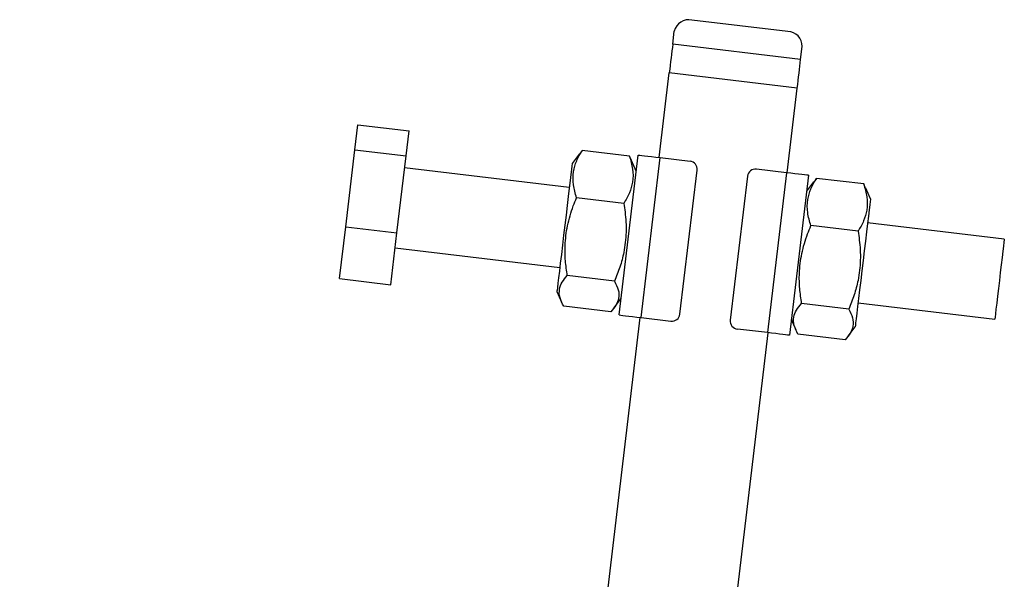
# Model space of a CAD drawing. Extents: x 45 to 424, y 16 to 322.
# Tile 12 of 16: x 61 to 106, y 287 to 313. Entities that reach past the tile are written whole.
import ezdxf

# ---------------------------------------------------------------- set-up
doc = ezdxf.new("R2010")
doc.units = 0
doc.header["$LTSCALE"] = 1.111111
doc.layers.get('0').update_dxf_attribs({"linetype": 'CONTINUOUS'})
doc.styles.add('SLDTEXTSTYLE0', font='TXT', dxfattribs={"width": 0.75})
doc.dimstyles.new('SLDDIMSTYLE5', dxfattribs={"dimtxt": 3.888889, "dimasz": 3.668889, "dimexe": 0, "dimexo": 0.0625, "dimgap": 0.972222, "dimtad": 1, "dimdec": 4, "dimlfac": 3, "dimzin": 12, "dimtxsty": 'SLDTEXTSTYLE0', "dimsah": 1, "dimcen": 0.09, "dimazin": 3, "dimtfac": 1, "dimtdec": 0, "dimtofl": 0, "dimtmove": 0, "dimatfit": 3, "dimtolj": 1, "dimtzin": 12})

# ---------------------------------------------------------------- blocks, each defined once
blk = doc.blocks.new('_D_9')
at = {"color": 179, "linetype": 'CONTINUOUS'}
for p, q in [((85.768, 270.719), (83.835, 254.479)), ((72.783, 235.847), (60.631, 235.847))]:
    blk.add_line(p, q, dxfattribs=at)
blk.add_arc((81.617, 235.847), 19.875, 83.2129, 180, dxfattribs=at)
for points in [[(83.966, 255.582), (80.314, 256.246), (80.283, 255.117)], [(61.742, 235.847), (62.639, 239.449), (61.515, 239.552)]]:
    blk.add_solid(points, dxfattribs=at)
at = {"color": 179, "linetype": 'CONTINUOUS', "insert": (61.361, 251.314, 0.037), "char_height": 3.8889, "attachment_point": 1, "rotation": 40.1943, "style": 'SLDTEXTSTYLE0'}
blk.add_mtext('97°', dxfattribs=at)

msp = doc.modelspace()

# ---------------------------------------------------------------- linework, layer by layer
at = {"color": 7, "linetype": 'CONTINUOUS'}
for p, q in [((95.959613, 312.480839), (91.546314, 313.006089)), ((90.667368, 311.888756), (90.739055, 312.491099)), ((96.551766, 311.188429), (90.667368, 311.888756)), ((96.551766, 311.188429), (96.623455, 311.790772)), ((90.047509, 306.68048), (90.510457, 310.570334)), ((96.394854, 309.870007), (90.510457, 310.570334)), ((95.931906, 305.980153), (96.394854, 309.870007)), ((76.047205, 307.038014), (76.184203, 308.189117)), ((76.184203, 308.189117), (78.537962, 307.908987)), ((78.400965, 306.757883), (78.537962, 307.908987)), ((75.626081, 303.499584), (76.047205, 307.038014)), ((76.047205, 307.038014), (78.400965, 306.757883)), ((77.979841, 303.219453), (78.400965, 306.757883)), ((86.363608, 306.83963), (86.043165, 306.411089)), ((86.504759, 307.005612), (86.374822, 306.831246)), ((88.676202, 306.747176), (86.504759, 307.005612)), ((88.197495, 299.440977), (89.072905, 306.796471)), ((88.765489, 306.546689), (88.676202, 306.747176)), ((89.208876, 299.320608), (90.084286, 306.676103)), ((90.084286, 306.676103), (91.463442, 306.511964)), ((85.911853, 305.307763), (78.335691, 306.209432)), ((88.985364, 306.060922), (88.775242, 306.550867)), ((95.895127, 305.984529), (94.515972, 306.148668)), ((90.999577, 299.48047), (91.787446, 306.100416)), ((94.104427, 305.824667), (93.316559, 299.204716)), ((95.895127, 305.984529), (95.019719, 298.629035)), ((96.90651, 305.864161), (96.0311, 298.508661)), ((97.280563, 305.723135), (97.150625, 305.54877)), ((99.452004, 305.464705), (97.280563, 305.723135)), ((97.13941, 305.557158), (96.818969, 305.128612)), ((99.541292, 305.264213), (99.452004, 305.464705)), ((99.761167, 304.778446), (99.551044, 305.268396)), ((88.417504, 304.573511), (86.246061, 304.831941)), ((75.341956, 301.112263), (75.626081, 303.499584)), ((75.626081, 303.499584), (77.979841, 303.219453)), ((99.193306, 303.291034), (97.021865, 303.54947)), ((105.918807, 302.926645), (99.629855, 303.675125)), ((77.695715, 300.832133), (77.979841, 303.219453)), ((77.897986, 302.531687), (85.474148, 301.630012)), ((87.991124, 300.990918), (85.819681, 301.249354)), ((75.341956, 301.112263), (77.695715, 300.832133)), ((85.342837, 300.526686), (85.553746, 300.034904)), ((87.823441, 299.582002), (85.652, 299.840433)), ((87.96579, 299.74958), (88.285035, 300.176526)), ((98.766929, 299.708447), (96.595485, 299.966877)), ((99.19215, 299.997375), (105.481102, 299.248901)), ((86.493633, 276.81959), (89.172099, 299.324985)), ((89.208876, 299.320608), (90.588032, 299.156469)), ((96.118642, 299.244215), (96.329551, 298.752427)), ((92.378031, 276.119263), (95.056497, 298.624652)), ((95.019719, 298.629035), (93.640562, 298.793174)), ((98.599246, 298.299526), (96.427802, 298.557956)), ((98.741594, 298.467103), (99.06084, 298.894049))]:
    msp.add_line(p, q, dxfattribs=at)
at = {"color": 7, "linetype": 'CONTINUOUS', "flags": 128}
for points in [[(90.667368, 311.888756), (90.649816, 311.741278), (90.631452, 311.586979), (90.612383, 311.426753), (90.59272, 311.261538), (90.572577, 311.092294), (90.552073, 310.920003), (90.531326, 310.745682), (90.510457, 310.570334)], [(96.394854, 309.870007), (96.415724, 310.045355), (96.43647, 310.219676), (96.456976, 310.391961), (96.477117, 310.561206), (96.496781, 310.726426), (96.515849, 310.886647), (96.534213, 311.040951), (96.551766, 311.188429)], [(89.072905, 306.796471), (89.092339, 306.794159), (89.149892, 306.78731), (89.243354, 306.776189), (89.369132, 306.761216), (89.522393, 306.742976), (89.697247, 306.722164), (89.886975, 306.699586), (90.084286, 306.676103)], [(86.043165, 306.411089), (86.040535, 306.388996), (86.029557, 306.296747), (86.01029, 306.134865), (85.983211, 305.907341), (85.948987, 305.619771), (85.908459, 305.279241), (85.862625, 304.894134), (85.812615, 304.473932), (85.75966, 304.028984), (85.705063, 303.570243), (85.650169, 303.109008), (85.59633, 302.656631), (85.544872, 302.22426), (85.497061, 301.82253), (85.454074, 301.461342), (85.41697, 301.149588), (85.386664, 300.894938), (85.3639, 300.703674), (85.34924, 300.580491), (85.343045, 300.528436), (85.342837, 300.526686)], [(96.90651, 305.864161), (96.887075, 305.866473), (96.829524, 305.873322), (96.73606, 305.884449), (96.610284, 305.899416), (96.457022, 305.917656), (96.282168, 305.938468), (96.092438, 305.961046), (95.895127, 305.984529)], [(99.761167, 304.778446), (99.758538, 304.756353), (99.74756, 304.664104), (99.728294, 304.502222), (99.701215, 304.274698), (99.666989, 303.987133), (99.626461, 303.646603), (99.580629, 303.261491), (99.530619, 302.841289), (99.477662, 302.396341), (99.423065, 301.9376), (99.368171, 301.476365), (99.314334, 301.023993), (99.262875, 300.591617), (99.215065, 300.189893), (99.172077, 299.828705), (99.134974, 299.516945), (99.104666, 299.262301), (99.081903, 299.071031), (99.067242, 298.947853), (99.061047, 298.895793), (99.06084, 298.894049)], [(105.918807, 302.926645), (105.914892, 302.893752), (105.902195, 302.787077), (105.88122, 302.610835), (105.852823, 302.372239), (105.818169, 302.081054), (105.778673, 301.749205), (105.735956, 301.39028), (105.691766, 301.018966), (105.64791, 300.650471), (105.606184, 300.29988), (105.568296, 299.981547), (105.5358, 299.708497)], [(88.197495, 299.440977), (88.216929, 299.438664), (88.274482, 299.43181), (88.367944, 299.420689), (88.493722, 299.405722), (88.646983, 299.387482), (88.821837, 299.36667), (89.011565, 299.344092), (89.208876, 299.320608)], [(105.5358, 299.708497), (105.510024, 299.491922), (105.492024, 299.340675), (105.482537, 299.26096), (105.481102, 299.248901)], [(96.0311, 298.508661), (96.011665, 298.510979), (95.954114, 298.517828), (95.86065, 298.528948), (95.734874, 298.543921), (95.581612, 298.562161), (95.406758, 298.582968), (95.217031, 298.605551), (95.019719, 298.629035)]]:
    msp.add_lwpolyline(points, dxfattribs=at)
at = {"color": 7, "linetype": 'CONTINUOUS'}
for centre, radius, start, end in [((91.405324, 312.3369), 0.68388, 78.1024803, 166.9690509), ((95.939616, 311.797262), 0.68387, 359.4562471, 88.3243211), ((91.419671, 306.144189), 0.37037, 353.2129037, 83.2129037), ((94.472202, 305.780894), 0.37037, 83.2129037, 173.2129037), ((90.631802, 299.524242), 0.37037, 263.2129037, 353.2129037), ((93.684333, 299.160946), 0.37037, 173.2129037, 263.2129037)]:
    msp.add_arc(centre, radius, start, end, dxfattribs=at)
for points, knots in [([(86.246061, 304.831941), (86.187869, 305.030198), (86.070223, 305.431012), (86.077836, 306.00322), (86.229674, 306.533005), (86.412505, 306.847117), (86.504759, 307.005612)], [0, 0, 0, 0, 0.264605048, 0.534947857, 0.765342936, 1, 1, 1, 1]), ([(88.676202, 306.747176), (88.734393, 306.548921), (88.852038, 306.14811), (88.844425, 305.575902), (88.692587, 305.046118), (88.509757, 304.732006), (88.417504, 304.573511)], [0, 0, 0, 0, 0.264604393, 0.534947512, 0.76534282, 1, 1, 1, 1]), ([(97.021865, 303.54947), (96.963673, 303.747725), (96.846029, 304.148536), (96.85364, 304.720744), (97.005478, 305.250528), (97.188309, 305.56464), (97.280563, 305.723135)], [0, 0, 0, 0, 0.264604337, 0.534947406, 0.765342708, 1, 1, 1, 1]), ([(99.452004, 305.464705), (99.510195, 305.266447), (99.62784, 304.865633), (99.620229, 304.293426), (99.468391, 303.763641), (99.28556, 303.449529), (99.193306, 303.291034)], [0, 0, 0, 0, 0.264605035, 0.534947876, 0.765342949, 1, 1, 1, 1]), ([(85.819681, 301.249354), (85.786743, 301.477827), (85.720561, 301.936896), (85.703271, 302.708683), (85.807499, 303.560077), (86.02404, 304.289055), (86.194647, 304.706222), (86.246061, 304.831941)], [0, 0, 0, 0, 0.188963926, 0.379682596, 0.630820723, 0.888742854, 1, 1, 1, 1]), ([(88.417504, 304.573511), (88.437975, 304.439234), (88.504722, 304.00143), (88.545401, 303.242285), (88.449099, 302.392085), (88.249592, 301.63824), (88.077595, 301.207481), (87.991124, 300.990918)], [0, 0, 0, 0, 0.11125774, 0.362750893, 0.6203143, 0.809114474, 1, 1, 1, 1]), ([(96.595485, 299.966877), (96.562546, 300.195351), (96.496362, 300.654419), (96.479078, 301.426206), (96.583302, 302.2776), (96.799843, 303.00658), (96.97045, 303.423749), (97.021865, 303.54947)], [0, 0, 0, 0, 0.188963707, 0.379682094, 0.630819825, 0.888741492, 1, 1, 1, 1]), ([(99.193306, 303.291034), (99.213778, 303.156757), (99.280526, 302.718953), (99.321207, 301.959808), (99.224903, 301.109608), (99.025395, 300.355766), (98.853399, 299.925008), (98.766929, 299.708447)], [0, 0, 0, 0, 0.111257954, 0.362751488, 0.620315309, 0.80911585, 1, 1, 1, 1]), ([(85.652, 299.840433), (85.585909, 299.972316), (85.452292, 300.238941), (85.436242, 300.612327), (85.56546, 300.952058), (85.734425, 301.149652), (85.819681, 301.249354)], [0, 0, 0, 0, 0.264605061, 0.534947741, 0.76534314, 1, 1, 1, 1]), ([(87.991124, 300.990918), (88.057215, 300.859038), (88.190832, 300.592417), (88.206879, 300.219029), (88.077662, 299.879299), (87.908698, 299.681705), (87.823441, 299.582002)], [0, 0, 0, 0, 0.264604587, 0.534947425, 0.76534295, 1, 1, 1, 1]), ([(96.427802, 298.557956), (96.361712, 298.689839), (96.228099, 298.956464), (96.212045, 299.329851), (96.341266, 299.669581), (96.510229, 299.867175), (96.595485, 299.966877)], [0, 0, 0, 0, 0.264604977, 0.534947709, 0.765343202, 1, 1, 1, 1]), ([(98.766929, 299.708447), (98.833019, 299.576564), (98.966632, 299.309939), (98.982686, 298.936552), (98.853465, 298.596822), (98.684502, 298.399228), (98.599246, 298.299526)], [0, 0, 0, 0, 0.264604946, 0.534947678, 0.765343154, 1, 1, 1, 1])]:
    msp.add_open_spline(points, degree=3, knots=knots, dxfattribs=at)

# ---------------------------------------------------------------- dimensions: what is measured, and where the dimension line sits
at = {"color": 179, "linetype": 'CONTINUOUS'}
dim = msp.add_angular_dim_2l(base=(68.420201, 250.707332), line1=((73.893929, 235.846512), (87.968003, 235.846512)), line2=((90.739056, 312.491101), (85.898941, 271.822778)), dimstyle='SLDDIMSTYLE5', dxfattribs=at)
dim.commit()
dim.dimension.update_dxf_attribs({"geometry": '_D_9', "text_midpoint": (68.790439, 251.028046), "dimtype": 162})

doc.saveas('drawing.dxf')
